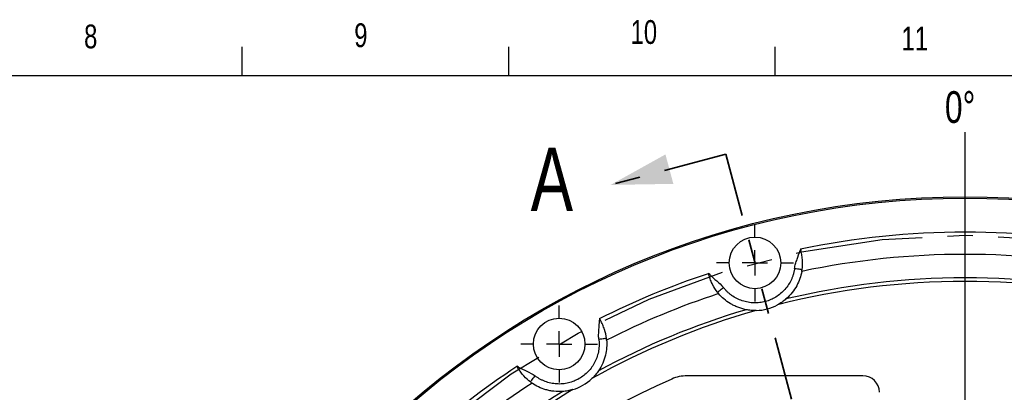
# Model space of a CAD drawing. Header units: inches. Extents: x 0.5 to 16.4, y 0.4 to 10.9.
# Tile 10 of 17: x 8.1 to 12, y 9.4 to 10.9. Entities that reach past the tile are written whole.
import ezdxf

# ---------------------------------------------------------------- set-up
doc = ezdxf.new("R2010")
doc.units = ezdxf.units.IN
doc.header["$MEASUREMENT"] = 0
doc.linetypes.add('CENTERX2', pattern=[0.8, 0.5, -0.1, 0.1, -0.1])
doc.linetypes.add('PHANTOM', pattern=[0.5, 0.25, -0.05, 0.05, -0.05, 0.05, -0.05])
for name, color, linetype in [('BORDER', 1, 'Continuous'), ('CENTER', 151, 'CENTERX2'), ('DIMENSIONS', 150, 'Continuous'), ('TEXT', 7, 'Continuous')]:
    doc.layers.add(name, color=color, linetype=linetype)
doc.layers.add('SECTION', color=7, linetype='PHANTOM', lineweight=35)
doc.styles.add('SLDTEXTSTYLE0', font='TXT', dxfattribs={"width": 0.75})
doc.dimstyles.new('SLDDIMSTYLE3', dxfattribs={"dimtxt": 0.137795, "dimasz": 0.156, "dimexe": 0, "dimexo": 0.0625, "dimgap": 0.034449, "dimtad": 0, "dimtih": 1, "dimtoh": 1, "dimdec": 3, "dimlfac": 2, "dimrnd": 1e-09, "dimzin": 4, "dimdsep": 46, "dimtxsty": 'SLDTEXTSTYLE0', "dimsah": 1, "dimcen": 0, "dimadec": 0, "dimazin": 1, "dimtfac": 1, "dimtdec": 3, "dimtofl": 0, "dimtmove": 0, "dimatfit": 3, "dimfxl": 0, "dimfrac": 2, "dimtolj": 1, "dimtzin": 12, "dimarcsym": 0})

# ---------------------------------------------------------------- blocks, each defined once
blk = doc.blocks.new('SW_ANGORDINATE_DIMENSION_0')
at = {"layer": 'DIMENSIONS', "color": 0}
blk.add_line((0.0795, -3.5551), (0.0795, 0), dxfattribs=at)
at = {"layer": 'DIMENSIONS', "color": 0, "insert": (0, 0.1611), "char_height": 0.125, "attachment_point": 1, "style": 'SLDTEXTSTYLE0'}
blk.add_mtext('0°', dxfattribs=at)
blk = doc.blocks.new('_D_5')
at = {"layer": 'DIMENSIONS'}
for p, q in [((9.8373, 4.1543), (9.326, 3.4867)), ((9.326, 3.4867), (9.076, 3.4867))]:
    blk.add_line(p, q, dxfattribs=at)
blk.add_solid([(9.8373, 4.1543), (9.7218, 4.0462), (9.763, 4.0146)], dxfattribs=at)
at = {"layer": 'DIMENSIONS', "char_height": 0.1378, "attachment_point": 1, "style": 'SLDTEXTSTYLE0'}
for s, insert in [('%%c', (8.3082, 3.5539)), ('13.400', (8.516, 3.556))]:
    blk.add_mtext(s, dxfattribs=dict(at, insert=insert))
blk = doc.blocks.new('SW_CENTERMARKSYMBOL_0')
at = {"layer": 'CENTER', "color": 0}
blk.add_line((0, 0.1), (0, 3.4), dxfattribs=at)
blk = doc.blocks.new('SW_CENTERMARKSYMBOL_38')
at = {"layer": 'CENTER', "color": 0}
for p, q in [((0, 0.1), (0, 0.1516)), ((0, 0), (0, 0.05)), ((-0.1, 0), (-0.1516, 0)), ((0, 0), (-0.05, 0)), ((0, 0), (0, -0.05)), ((0, 0), (0.05, 0)), ((0.1, 0), (0.1516, 0)), ((0, -0.1), (0, -0.1516))]:
    blk.add_line(p, q, dxfattribs=at)
blk = doc.blocks.new('SW_CENTERMARKSYMBOL_39')
at = {"layer": 'CENTER', "color": 0}
for p, q in [((0, 0.1), (0, 0.1516)), ((0, 0), (0, 0.05)), ((-0.1, 0), (-0.1516, 0)), ((0, 0), (-0.05, 0)), ((0, 0), (0, -0.05)), ((0, 0), (0.05, 0)), ((0.1, 0), (0.1516, 0)), ((0, -0.1), (0, -0.1516))]:
    blk.add_line(p, q, dxfattribs=at)

msp = doc.modelspace()

# ---------------------------------------------------------------- linework, layer by layer
at = {"color": 1, "linetype": 'Continuous', "lineweight": 25}
for p, q in [((11.225582, 9.95933), (11.223961, 9.952939)), ((10.867959, 9.857548), (10.86336, 9.862273)), ((10.433552, 9.684241), (10.433641, 9.677648)), ((10.114458, 9.493368), (10.108793, 9.496741)), ((11.471822, 9.458754), (10.778603, 9.458754))]:
    msp.add_line(p, q, dxfattribs=at)
at = {"color": 1, "linetype": 'Continuous', "lineweight": 25, "flags": 128}
for points in [[(11.223961, 9.952939), (11.224409, 9.952826), (11.224857, 9.952713), (11.225305, 9.9526), (11.225752, 9.952488), (11.226199, 9.952375), (11.226645, 9.952262), (11.227091, 9.95215), (11.227536, 9.952038)], [(10.865314, 9.854981), (10.865643, 9.8553), (10.865973, 9.855621), (10.866303, 9.855941), (10.866634, 9.856262), (10.866965, 9.856583), (10.867296, 9.856905), (10.867628, 9.857227), (10.867959, 9.857548)], [(11.202427, 9.881843), (11.208225, 9.881038), (11.213799, 9.880264), (11.218936, 9.87955), (11.223439, 9.878925), (11.227134, 9.878411), (11.22988, 9.87803), (11.231571, 9.877795), (11.232142, 9.877716)], [(10.898486, 9.788313), (10.89894, 9.788667), (10.900287, 9.789716), (10.902475, 9.791419), (10.905418, 9.793712), (10.909005, 9.796504), (10.913098, 9.799691), (10.917538, 9.803149), (10.922156, 9.806745)], [(10.433641, 9.677648), (10.434103, 9.677654), (10.434565, 9.677661), (10.435026, 9.677668), (10.435487, 9.677675), (10.435948, 9.677682), (10.436409, 9.677689), (10.436868, 9.677696), (10.437327, 9.677703)], [(10.431242, 9.603401), (10.43705, 9.604124), (10.442635, 9.604819), (10.447781, 9.605459), (10.452293, 9.606021), (10.455995, 9.606481), (10.458746, 9.606824), (10.46044, 9.607035), (10.461012, 9.607106)], [(10.112567, 9.490203), (10.112803, 9.490597), (10.113039, 9.490992), (10.113275, 9.491387), (10.113511, 9.491782), (10.113748, 9.492178), (10.113985, 9.492575), (10.114222, 9.492971), (10.114458, 9.493368)], [(10.161864, 9.434392), (10.162212, 9.434852), (10.163241, 9.436214), (10.164913, 9.438425), (10.167163, 9.441401), (10.169905, 9.445027), (10.173033, 9.449164), (10.176427, 9.453654), (10.179957, 9.458322)]]:
    msp.add_lwpolyline(points, dxfattribs=at)
at = {"color": 1, "linetype": 'Continuous', "lineweight": 25}
for centre, radius in [((11.874322, 6.813754), 3.35), ((11.874322, 6.813754), 3.345), ((11.046425, 9.903509), 0.101562), ((10.274947, 9.583953), 0.101562)]:
    msp.add_circle(centre, radius, dxfattribs=at)
for centre, radius, start, end in [((11.874322, 6.813754), 3.123388, 78.11253, 101.88747), ((11.874322, 6.813754), 3.030858, 76.536143, 103.463857), ((11.874322, 6.813754), 3.123388, 108.11253, 116.88747), ((11.046425, 9.903509), 0.1875, 271.540145, 298.459855), ((11.874322, 6.813754), 3.030858, 106.536143, 118.463857), ((11.874322, 6.813754), 2.875, 113.709444, 156.290556), ((11.874322, 6.813754), 3.123388, 123.11253, 131.88747), ((10.274947, 9.583953), 0.1875, 286.540145, 313.459855), ((10.778603, 9.308754), 0.15, 90, 113.709444), ((11.471822, 9.393754), 0.065, 0, 90), ((11.874322, 6.813754), 3.030858, 121.536143, 133.463857)]:
    msp.add_arc(centre, radius, start, end, dxfattribs=at)
for points in [[(11.225582, 9.95933), (11.439022, 10.003349), (11.656391, 10.025531), (11.874322, 10.025531)], [(11.874322, 10.025531), (12.092254, 10.025531), (12.309623, 10.003349), (12.523062, 9.95933)], [(11.225582, 9.95933), (11.226233, 9.9569), (11.226887, 9.954461), (11.227536, 9.952038)], [(10.433553, 9.684241), (10.572355, 9.753909), (10.715949, 9.813388), (10.86336, 9.862273)], [(10.865314, 9.854981), (10.864664, 9.857405), (10.864012, 9.859839), (10.86336, 9.862273)], [(11.230935, 9.870159), (11.231375, 9.872594), (11.231781, 9.875113), (11.232142, 9.877716)], [(11.874322, 9.83047), (11.625295, 9.83047), (11.377225, 9.799635), (11.135777, 9.738669)], [(12.612868, 9.738669), (12.371419, 9.799635), (12.123349, 9.83047), (11.874322, 9.83047)], [(10.898486, 9.788313), (10.9001, 9.786239), (10.901711, 9.784261), (10.90331, 9.782372)], [(11.051464, 9.716077), (10.825929, 9.652134), (10.608611, 9.562118), (10.403918, 9.447855)], [(10.433553, 9.684241), (10.43481, 9.682062), (10.436073, 9.679876), (10.437327, 9.677703)], [(10.461802, 9.599493), (10.461597, 9.60196), (10.461337, 9.604498), (10.461012, 9.607106)], [(9.739709, 9.213532), (9.85575, 9.316752), (9.979057, 9.411368), (10.108793, 9.496741)], [(10.112567, 9.490203), (10.111313, 9.492376), (10.110053, 9.494558), (10.108793, 9.496741)], [(10.161864, 9.434392), (10.16396, 9.432807), (10.166028, 9.431313), (10.168062, 9.429902)], [(10.328326, 9.404212), (10.127025, 9.284074), (9.94041, 9.140879), (9.772266, 8.977532)]]:
    msp.add_open_spline(points, degree=3, dxfattribs=at)
for points, knots in [([(11.202427, 9.881843), (11.203274, 9.887939), (11.204731, 9.893968), (11.208236, 9.905871), (11.21028, 9.911729), (11.216569, 9.929255), (11.220925, 9.940886), (11.223961, 9.952939)], [0, 0, 0, 0, 0.25, 0.25, 0.5, 0.5, 1, 1, 1, 1]), ([(11.232142, 9.877716), (11.233614, 9.888315), (11.234326, 9.90025), (11.233377, 9.919063), (11.232753, 9.925534), (11.230694, 9.938773), (11.229313, 9.945405), (11.227536, 9.952038)], [0, 0, 0, 0, 0.5, 0.5, 0.75, 0.75, 1, 1, 1, 1]), ([(10.898486, 9.788313), (10.891911, 9.796756), (10.885327, 9.806736), (10.876742, 9.823503), (10.874048, 9.82942), (10.869211, 9.841914), (10.867091, 9.848347), (10.865314, 9.854981)], [0, 0, 0, 0, 0.5, 0.5, 0.75, 0.75, 1, 1, 1, 1]), ([(10.867959, 9.857548), (10.876611, 9.848633), (10.886192, 9.840743), (10.905125, 9.824709), (10.914524, 9.816546), (10.922156, 9.806744)], [0, 0, 0, 0, 0.5, 0.5, 1, 1, 1, 1]), ([(11.202427, 9.881843), (11.202149, 9.879976), (11.201593, 9.87625), (11.200509, 9.870711), (11.199244, 9.865226), (11.197781, 9.859797), (11.196123, 9.854424), (11.194271, 9.849107), (11.192224, 9.843846), (11.187631, 9.833179), (11.179201, 9.817667), (11.164906, 9.798863), (11.148006, 9.782351), (11.129076, 9.768787), (11.108699, 9.758239), (11.087329, 9.750864), (11.065133, 9.746565), (11.042215, 9.745511), (11.019036, 9.747792), (10.996147, 9.75364), (10.974361, 9.762778), (10.957699, 9.772982), (10.945534, 9.78238), (10.937143, 9.789904), (10.929271, 9.79798), (10.924532, 9.803818), (10.922156, 9.806744)], [0, 0, 0, 0, 0.01535886, 0.0306596, 0.04592177, 0.06116506, 0.07640926, 0.09167412, 0.10697934, 0.12234445, 0.18618521, 0.25005379, 0.31389454, 0.37776311, 0.43887246, 0.50000962, 0.56111896, 0.62225611, 0.68609687, 0.74996545, 0.8138062, 0.87767477, 0.90832968, 0.93883023, 0.96933437, 1, 1, 1, 1]), ([(11.230935, 9.870159), (11.229201, 9.860565), (11.226714, 9.851053), (11.22012, 9.832193), (11.216015, 9.822846), (11.205898, 9.804334), (11.19984, 9.795132), (11.185834, 9.777624), (11.17786, 9.769238), (11.168642, 9.761315)], [0, 0, 0, 0, 0.25, 0.25, 0.5, 0.5, 0.75, 0.75, 1, 1, 1, 1]), ([(11.011679, 9.719257), (10.999729, 9.72151), (10.988661, 9.72478), (10.973069, 9.730865), (10.968042, 9.733092), (10.958305, 9.737918), (10.953575, 9.740527), (10.939975, 9.748793), (10.931712, 9.754857), (10.916528, 9.767924), (10.909609, 9.774929), (10.90331, 9.782372)], [0, 0, 0, 0, 0.25, 0.25, 0.375, 0.375, 0.5, 0.5, 0.75, 0.75, 1, 1, 1, 1]), ([(11.168642, 9.761315), (11.166278, 9.759284), (11.163777, 9.757237), (11.158569, 9.753207), (11.155847, 9.751212), (11.147525, 9.745457), (11.141754, 9.741909), (11.135777, 9.738669)], [0, 0, 0, 0, 0.25, 0.25, 0.5, 0.5, 1, 1, 1, 1]), ([(11.051464, 9.716077), (11.04467, 9.715894), (11.037909, 9.716082), (11.027862, 9.7169), (11.024513, 9.717265), (11.017941, 9.718156), (11.014739, 9.71868), (11.011679, 9.719257)], [0, 0, 0, 0, 0.5, 0.5, 0.75, 0.75, 1, 1, 1, 1]), ([(10.431242, 9.603401), (10.430482, 9.609508), (10.430329, 9.61571), (10.430634, 9.628114), (10.431092, 9.634302), (10.43263, 9.652858), (10.433827, 9.66522), (10.433641, 9.677648)], [0, 0, 0, 0, 0.25, 0.25, 0.5, 0.5, 1, 1, 1, 1]), ([(10.461012, 9.607106), (10.459691, 9.617724), (10.457289, 9.629437), (10.451504, 9.647364), (10.449226, 9.653452), (10.44381, 9.665708), (10.440761, 9.671756), (10.437327, 9.677703)], [0, 0, 0, 0, 0.5, 0.5, 0.75, 0.75, 1, 1, 1, 1]), ([(10.431242, 9.603401), (10.431456, 9.601526), (10.431883, 9.597783), (10.43227, 9.592152), (10.432468, 9.586526), (10.432459, 9.580904), (10.432249, 9.575285), (10.431836, 9.56967), (10.431221, 9.564058), (10.429545, 9.552566), (10.425416, 9.5354), (10.416476, 9.513537), (10.404425, 9.493214), (10.389651, 9.475213), (10.372698, 9.45975), (10.353966, 9.447096), (10.333638, 9.437198), (10.311774, 9.430248), (10.288794, 9.426452), (10.265172, 9.426177), (10.241763, 9.429365), (10.223028, 9.434909), (10.208845, 9.440839), (10.198792, 9.445934), (10.189098, 9.451698), (10.18301, 9.45611), (10.179957, 9.458322)], [0, 0, 0, 0, 0.01535886, 0.0306596, 0.04592177, 0.06116506, 0.07640926, 0.09167412, 0.10697934, 0.12234445, 0.18618521, 0.25005379, 0.31389454, 0.37776311, 0.43887246, 0.50000962, 0.56111896, 0.62225611, 0.68609687, 0.74996545, 0.8138062, 0.87767477, 0.90832968, 0.93883023, 0.96933437, 1, 1, 1, 1]), ([(10.461802, 9.599493), (10.46261, 9.589778), (10.46267, 9.579946), (10.461182, 9.560022), (10.459636, 9.549931), (10.454655, 9.529432), (10.451185, 9.518975), (10.442187, 9.498439), (10.436656, 9.488275), (10.429802, 9.478236)], [0, 0, 0, 0, 0.25, 0.25, 0.5, 0.5, 0.75, 0.75, 1, 1, 1, 1]), ([(10.161864, 9.434392), (10.153329, 9.440846), (10.144386, 9.448782), (10.131754, 9.462756), (10.12762, 9.467773), (10.119714, 9.478591), (10.116001, 9.484256), (10.112567, 9.490203)], [0, 0, 0, 0, 0.5, 0.5, 0.75, 0.75, 1, 1, 1, 1]), ([(10.114459, 9.493368), (10.125122, 9.486995), (10.136419, 9.481854), (10.158857, 9.471266), (10.170048, 9.465814), (10.179957, 9.458322)], [0, 0, 0, 0, 0.5, 0.5, 1, 1, 1, 1]), ([(10.429802, 9.478236), (10.428045, 9.475662), (10.426159, 9.473038), (10.422171, 9.467797), (10.420059, 9.465166), (10.413509, 9.457453), (10.408854, 9.452532), (10.403918, 9.447855)], [0, 0, 0, 0, 0.25, 0.25, 0.5, 0.5, 1, 1, 1, 1]), ([(10.289073, 9.396986), (10.276948, 9.39607), (10.26541, 9.396363), (10.248775, 9.398205), (10.243343, 9.399056), (10.232688, 9.401196), (10.227445, 9.402493), (10.212169, 9.406957), (10.202617, 9.410676), (10.184568, 9.419368), (10.176073, 9.424344), (10.168062, 9.429902)], [0, 0, 0, 0, 0.25, 0.25, 0.375, 0.375, 0.5, 0.5, 0.75, 0.75, 1, 1, 1, 1]), ([(10.328326, 9.404212), (10.321811, 9.402277), (10.315231, 9.400708), (10.305315, 9.398898), (10.301986, 9.398383), (10.295407, 9.397543), (10.292178, 9.39722), (10.289073, 9.396986)], [0, 0, 0, 0, 0.5, 0.5, 0.75, 0.75, 1, 1, 1, 1])]:
    msp.add_open_spline(points, degree=3, knots=knots, dxfattribs=at)
at = {"layer": 'BORDER'}
for p, q in [((9.026252, 10.642073), (9.026252, 10.75404)), ((10.076252, 10.642073), (10.076252, 10.75404)), ((11.126252, 10.642073), (11.126252, 10.75404)), ((0.626252, 10.642073), (16.376252, 10.642073))]:
    msp.add_line(p, q, dxfattribs=at)
at = {"layer": 'CENTER', "linetype": 'CENTERX2'}
msp.add_circle((11.874322, 6.813754), 3.19875, dxfattribs=at)
at = {"layer": 'SECTION'}
for q in [(10.47753, 10.210714), (12.81713, 3.295149)]:
    msp.add_line((10.931515, 10.332359), q, dxfattribs=at)
msp.add_solid([(10.47753, 10.210714), (10.724881, 10.214875), (10.693823, 10.330786)], dxfattribs=at)

# ---------------------------------------------------------------- block references
at = {"layer": 'CENTER'}
for name, p in [('SW_CENTERMARKSYMBOL_0', (11.874322, 6.813754)), ('SW_CENTERMARKSYMBOL_39', (11.046425, 9.903509)), ('SW_CENTERMARKSYMBOL_38', (10.274947, 9.583953))]:
    msp.add_blockref(name, p, dxfattribs=at)
at = {"layer": 'DIMENSIONS'}
msp.add_blockref('SW_ANGORDINATE_DIMENSION_0', (11.794808, 10.41881), dxfattribs=at)

# ---------------------------------------------------------------- texts
at = {"layer": 'SECTION', "insert": (10.162546, 10.357832), "char_height": 0.25, "attachment_point": 1, "style": 'SLDTEXTSTYLE0'}
msp.add_mtext('A', dxfattribs=at)
at = {"layer": 'TEXT', "attachment_point": 1, "style": 'SLDTEXTSTYLE0'}
for s, insert, char_height in [('8', (8.403144, 10.84246), 0.09375), ('8', (8.403144, 10.84246), 0.09375), ('9', (9.467483, 10.847291), 0.09375), ('9', (9.467483, 10.847291), 0.09375), ('10', (10.556284, 10.859874), 0.09375), ('10', (10.556284, 10.859874), 0.09375), ('11', (11.623747, 10.834236), 0.09375), ('11', (11.623747, 10.834236), 0.09375), ('LW12.8-60 Customer Drawing', (2.063352, 10.546854), 0.375)]:
    msp.add_mtext(s, dxfattribs=dict(at, insert=insert, char_height=char_height))

# ---------------------------------------------------------------- dimensions: what is measured, and where the dimension line sits
at = {"layer": 'DIMENSIONS'}
dim = msp.add_diameter_dim_2p(p1=(13.911387, 9.47324), p2=(9.837257, 4.154268), dimstyle='SLDDIMSTYLE3', dxfattribs=at)
dim.commit()
dim.dimension.update_dxf_attribs({"geometry": '_D_5', "text_midpoint": (8.692062, 3.486745), "dimtype": 163})

doc.saveas('drawing.dxf')
